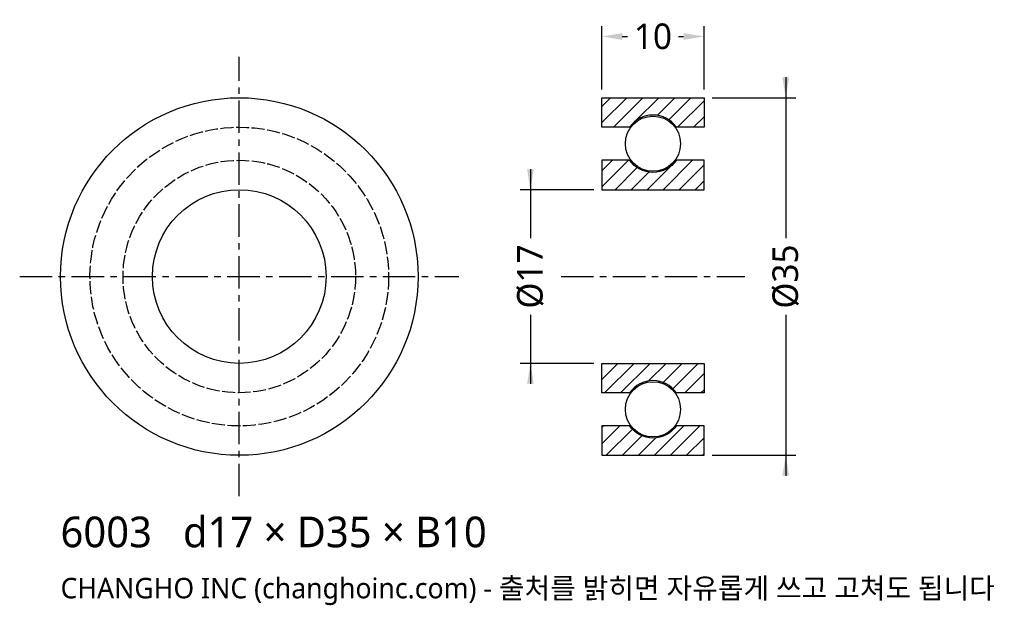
# Model space of a CAD drawing. Header units: millimetres. Extents: x -21.5 to 74.9, y -32.2 to 25.1.
import ezdxf

# ---------------------------------------------------------------- set-up
doc = ezdxf.new("R2010")
doc.units = ezdxf.units.MM
doc.linetypes.add('CENTER', pattern=[5.08, 3.175, -0.635, 0.635, -0.635])
doc.linetypes.add('DASHED', pattern=[1.524, 1.27, -0.254])
for name, color, linetype in [('문자', 7, 'CONTINUOUS'), ('숨은선', 3, 'DASHED'), ('외형선', 7, 'CONTINUOUS'), ('중심선', 1, 'CENTER'), ('치수', 4, 'CONTINUOUS'), ('해칭', 8, 'CONTINUOUS')]:
    doc.layers.add(name, color=color, linetype=linetype)
doc.styles.add('CH_KOR', font='malgun.ttf')
doc.dimstyles.new('CH_DIM', dxfattribs={"dimtxt": 2.5, "dimasz": 2, "dimexe": 1, "dimexo": 0.8, "dimgap": 0.8, "dimtad": 1, "dimdec": 0, "dimtxsty": 'CH_KOR', "dimcen": 2.5, "dimclrd": 4, "dimclre": 4, "dimclrt": 4, "dimazin": 3, "dimtfac": 1, "dimtmove": 0, "dimatfit": 3})

# ---------------------------------------------------------------- blocks, each defined once
blk = doc.blocks.new('_CLOSEDFILLED')
at = {"color": 0, "linetype": 'BYBLOCK'}
blk.add_solid([(-1, 0.164), (0, 0), (-1, -0.164)], dxfattribs=at)
blk = doc.blocks.new('*D1')
at = {"color": 4}
for p, q in [((53.5, 19.5), (53.5, 3.75)), ((46.3, 17.5), (54.5, 17.5)), ((53.5, -3.75), (53.5, -19.5)), ((46.3, -17.5), (54.5, -17.5))]:
    blk.add_line(p, q, dxfattribs=at)
at = {"layer": 'Defpoints'}
for p in [(45.5, 17.5), (53.5, 17.5), (45.5, -17.5)]:
    blk.add_point(p, dxfattribs=at)
at = {"layer": '치수', "color": 4, "xscale": 2, "yscale": 2}
for p, rotation in [((53.5, 17.5), 270), ((53.5, -17.5), 90)]:
    blk.add_blockref('_CLOSEDFILLED', p, dxfattribs=dict(at, rotation=rotation))
at = {"layer": '치수', "color": 4, "insert": (53.5, 0), "char_height": 2.5, "attachment_point": 5, "rotation": 90, "style": 'CH_KOR'}
blk.add_mtext('Ø35', dxfattribs=at)
blk = doc.blocks.new('*D2')
at = {"color": 4}
for p, q in [((28.5, 10.5), (28.5, 3.75)), ((34.7, 8.5), (27.5, 8.5)), ((28.5, -3.75), (28.5, -10.5)), ((34.7, -8.5), (27.5, -8.5))]:
    blk.add_line(p, q, dxfattribs=at)
at = {"layer": 'Defpoints'}
for p in [(28.5, 8.5), (35.5, 8.5), (35.5, -8.5)]:
    blk.add_point(p, dxfattribs=at)
at = {"layer": '치수', "color": 4, "xscale": 2, "yscale": 2}
for p, rotation in [((28.5, 8.5), 270), ((28.5, -8.5), 90)]:
    blk.add_blockref('_CLOSEDFILLED', p, dxfattribs=dict(at, rotation=rotation))
at = {"layer": '치수', "color": 4, "insert": (28.5, 0), "char_height": 2.5, "attachment_point": 5, "rotation": 90, "style": 'CH_KOR'}
blk.add_mtext('Ø17', dxfattribs=at)
blk = doc.blocks.new('*D3')
at = {"color": 4}
for p, q in [((35.5, 18.3), (35.5, 24.5)), ((45.5, 18.3), (45.5, 24.5)), ((37.5, 23.5), (38, 23.5)), ((43, 23.5), (43.5, 23.5))]:
    blk.add_line(p, q, dxfattribs=at)
at = {"layer": 'Defpoints'}
for p in [(35.5, 23.5), (35.5, 17.5), (45.5, 17.5)]:
    blk.add_point(p, dxfattribs=at)
at = {"layer": '치수', "color": 4, "xscale": 2, "yscale": 2, "rotation": 180}
blk.add_blockref('_CLOSEDFILLED', (35.5, 23.5), dxfattribs=at)
at = {"layer": '치수', "color": 4, "xscale": 2, "yscale": 2}
blk.add_blockref('_CLOSEDFILLED', (45.5, 23.5), dxfattribs=at)
at = {"layer": '치수', "color": 4, "insert": (40.5, 23.5), "char_height": 2.5, "attachment_point": 5, "style": 'CH_KOR'}
blk.add_mtext('10', dxfattribs=at)

msp = doc.modelspace()

# ---------------------------------------------------------------- hatches: boundary and pattern name
at = {"layer": '해칭'}
h = msp.add_hatch(dxfattribs=at)
h.set_pattern_fill('ANSI31', scale=0.35)
h.paths.add_polyline_path([(35.5, 17.5), (45.5, 17.5), (45.5, 14.62), (42.794, 14.62, 0.51797), (38.206, 14.62), (35.5, 14.62)])
h = msp.add_hatch(dxfattribs=at)
h.set_pattern_fill('ANSI31', scale=0.35)
h.paths.add_polyline_path([(35.5, 8.5), (45.5, 8.5), (45.5, 11.38), (42.794, 11.38, -0.51797), (38.206, 11.38), (35.5, 11.38)])
h = msp.add_hatch(dxfattribs=at)
h.set_pattern_fill('ANSI31', scale=0.35)
h.paths.add_polyline_path([(35.5, -8.5), (45.5, -8.5), (45.5, -11.38), (42.794, -11.38, 0.51797), (38.206, -11.38), (35.5, -11.38)])
h = msp.add_hatch(dxfattribs=at)
h.set_pattern_fill('ANSI31', scale=0.35)
h.paths.add_polyline_path([(35.5, -17.5), (45.5, -17.5), (45.5, -14.62), (42.794, -14.62, -0.51797), (38.206, -14.62), (35.5, -14.62)])

# ---------------------------------------------------------------- linework, layer by layer
at = {"layer": '숨은선'}
for radius in [14.62, 11.38]:
    msp.add_circle((0, 0), radius, dxfattribs=at)
at = {"layer": '외형선'}
for points in [[(35.5, 17.5), (45.5, 17.5), (45.5, 14.62), (42.794, 14.62, 0.51797), (38.206, 14.62), (35.5, 14.62)], [(35.5, 8.5), (45.5, 8.5), (45.5, 11.38), (42.794, 11.38, -0.51797), (38.206, 11.38), (35.5, 11.38)], [(35.5, -8.5), (45.5, -8.5), (45.5, -11.38), (42.794, -11.38, 0.51797), (38.206, -11.38), (35.5, -11.38)], [(35.5, -17.5), (45.5, -17.5), (45.5, -14.62), (42.794, -14.62, -0.51797), (38.206, -14.62), (35.5, -14.62)]]:
    msp.add_lwpolyline(points, format="xyb", close=True, dxfattribs=at)
for centre, radius in [((0, 0), 17.5), ((40.5, 13), 2.7), ((0, 0), 8.5), ((40.5, -13), 2.7)]:
    msp.add_circle(centre, radius, dxfattribs=at)
at = {"layer": '중심선'}
for p, q in [((0, -21.5), (0, 21.5)), ((-21.5, 0), (21.5, 0)), ((31.5, 0), (49.5, 0))]:
    msp.add_line(p, q, dxfattribs=at)

# ---------------------------------------------------------------- texts
at = {"layer": '문자', "style": 'CH_KOR'}
for s, height, p in [('6003   d17 × D35 × B10', 3, (-17.5, -26.5)), ('CHANGHO INC (changhoinc.com) - 출처를 밝히면 자유롭게 쓰고 고쳐도 됩니다', 2, (-17.5, -31.5))]:
    msp.add_text(s, height=height, dxfattribs=at).set_placement(p)

# ---------------------------------------------------------------- dimensions: what is measured, and where the dimension line sits
at = {"layer": '치수'}
dim = msp.add_linear_dim(base=(35.5, 23.5), p1=(35.5, 17.5), p2=(45.5, 17.5), dimstyle='CH_DIM', override={"dimscale": 1}, dxfattribs=at)
dim.commit()
dim.dimension.update_dxf_attribs({"geometry": '*D3', "text_midpoint": (40.5, 23.5)})
for base, p1, p2, text, picture, middle in [((53.5, 17.5), (45.5, 17.5), (45.5, -17.5), 'Ø35', '*D1', (53.5, 0)), ((28.5, 8.5), (35.5, 8.5), (35.5, -8.5), 'Ø17', '*D2', (28.5, 0))]:
    dim = msp.add_linear_dim(base=base, p1=p1, p2=p2, angle=90, text=text, dimstyle='CH_DIM', override={"dimscale": 1}, dxfattribs=at)
    dim.commit()
    dim.dimension.update_dxf_attribs({"geometry": picture, "text_midpoint": middle})

doc.saveas('drawing.dxf')
